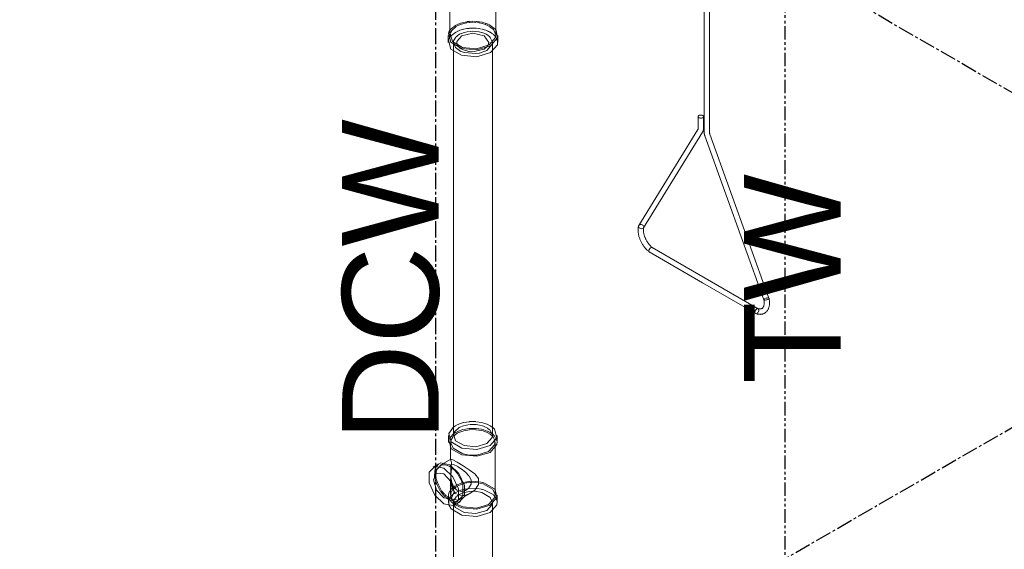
# Model space of a CAD drawing. Header units: inches. Extents: x -332 to 1204, y -60 to 270.
# Tile 40 of 91: x 3 to 48, y 184 to 209. Entities that reach past the tile are written whole.
import ezdxf

# ---------------------------------------------------------------- set-up
doc = ezdxf.new("R2010")
doc.units = ezdxf.units.IN
doc.header["$MEASUREMENT"] = 0
doc.linetypes.add('CLDWTR', pattern=[1.125, 0.75, -0.125, 0.125, -0.125])
doc.linetypes.add('HWTR', pattern=[1.25, 0.625, -0.125, 0.125, -0.125, 0.125, -0.125])
for name, color, linetype, lineweight in [('P-PIPE', 3, 'Continuous', 30), ('P-PIPE-IDEN', 2, 'Continuous', 9), ('P-SANR-FIXT', 6, 'Continuous', 9)]:
    doc.layers.add(name, color=color, linetype=linetype, lineweight=lineweight)
doc.styles.add('Arial', font='arial.ttf', dxfattribs={"height": 4.5})

# ---------------------------------------------------------------- blocks, each defined once
blk = doc.blocks.new('SSG_Safety_Station_Shower_Eyewash_PLA_3_ - Default-3066068-HOT AND COLD WATER RISER DIAGRAM')
at = {"layer": 'P-SANR-FIXT', "color": 254}
for p, q in [((34.754, 203.572), (34.754, 214.824)), ((34.504, 214.68), (34.504, 203.572)), ((22.659, 210.529), (22.659, 208.065)), ((24.801, 208.065), (24.801, 210.529)), ((22.574, 208.065), (22.574, 207.743)), ((24.886, 207.743), (24.886, 208.065)), ((22.822, 207.743), (22.822, 189.443)), ((24.638, 189.443), (24.638, 207.743)), ((34.225, 204.291), (34.225, 203.733)), ((34.475, 203.733), (34.475, 204.291)), ((34.218, 203.693), (31.46, 199.231)), ((31.681, 199.114), (34.431, 203.562)), ((34.537, 203.395), (37.288, 195.767)), ((37.528, 195.837), (34.772, 203.48)), ((31.945, 197.992), (34.427, 196.559)), ((34.552, 196.776), (32.083, 198.201)), ((34.427, 196.559), (36.908, 195.126)), ((37.021, 195.35), (34.552, 196.776)), ((36.908, 195.126), (36.928, 195.12)), ((22.594, 189.443), (22.594, 189.125)), ((22.692, 189.125), (22.692, 188.326)), ((24.768, 186.661), (24.768, 189.125)), ((24.866, 189.125), (24.866, 189.443)), ((22.146, 188.133), (21.871, 187.974)), ((22.698, 188.34), (22.195, 188.049)), ((22.692, 187.326), (22.692, 186.727)), ((23.109, 186.465), (23.612, 186.756)), ((22.882, 186.222), (23.158, 186.381)), ((24.639, 169.801), (24.639, 186.328)), ((24.866, 186.328), (24.866, 186.661)), ((22.821, 186.201), (22.821, 165.639))]:
    blk.add_line(p, q, dxfattribs=at)
at = {"layer": 'P-SANR-FIXT', "color": 10}
for p, q in [((22.631, 208.269), (22.665, 208.321)), ((22.671, 208.329), (22.71, 208.374)), ((22.723, 208.387), (22.913, 208.537)), ((22.733, 208.291), (22.973, 208.502)), ((22.929, 208.545), (22.977, 208.569)), ((23.003, 208.519), (23.025, 208.53)), ((23.005, 208.582), (23.03, 208.593)), ((23.035, 208.536), (23.073, 208.553)), ((23.042, 208.598), (23.083, 208.615)), ((23.079, 208.556), (23.12, 208.573)), ((23.09, 208.617), (23.132, 208.633)), ((23.299, 208.363), (23.125, 208.312)), ((23.133, 208.578), (23.439, 208.66)), ((23.148, 208.638), (23.445, 208.712)), ((23.443, 208.39), (23.315, 208.366)), ((23.454, 208.662), (23.563, 208.676)), ((23.461, 208.714), (23.549, 208.724)), ((23.549, 208.403), (23.467, 208.393)), ((23.57, 208.726), (23.73, 208.731)), ((23.571, 208.677), (23.734, 208.683)), ((23.598, 208.406), (23.571, 208.404)), ((23.735, 208.411), (23.609, 208.407)), ((23.871, 208.406), (23.744, 208.411)), ((23.754, 208.731), (23.894, 208.724)), ((23.756, 208.683), (23.87, 208.678)), ((24.005, 208.392), (23.881, 208.405)), ((23.906, 208.723), (24.007, 208.711)), ((23.906, 208.675), (24, 208.663)), ((24.004, 208.663), (24.026, 208.659)), ((24.007, 208.711), (24.031, 208.708)), ((24.028, 208.659), (24.155, 208.633)), ((24.135, 208.368), (24.029, 208.388)), ((24.032, 208.708), (24.139, 208.689)), ((24.156, 208.633), (24.216, 208.616)), ((24.163, 208.683), (24.24, 208.664)), ((24.255, 208.338), (24.167, 208.361)), ((24.24, 208.609), (24.272, 208.598)), ((24.331, 208.314), (24.268, 208.334)), ((24.275, 208.654), (24.327, 208.636)), ((24.284, 208.594), (24.338, 208.574)), ((24.341, 208.631), (24.392, 208.611)), ((24.351, 208.569), (24.402, 208.547)), ((24.406, 208.605), (24.439, 208.59)), ((24.414, 208.541), (24.452, 208.522)), ((24.47, 208.576), (24.515, 208.552)), ((24.474, 208.51), (24.517, 208.484)), ((24.523, 208.548), (24.76, 208.368)), ((24.763, 208.365), (24.807, 208.306)), ((22.614, 207.918), (22.588, 207.848)), ((22.669, 208.009), (22.621, 207.933)), ((22.672, 208.162), (22.694, 208.221)), ((22.721, 208.069), (22.675, 208.016)), ((22.697, 208.227), (22.726, 208.279)), ((22.913, 208.215), (22.727, 208.075)), ((22.969, 208.246), (22.913, 208.215)), ((22.943, 208.001), (23.007, 208.057)), ((23.193, 208.045), (22.984, 207.785)), ((23.017, 208.269), (22.995, 208.258)), ((23.013, 208.062), (23.088, 208.114)), ((23.067, 208.29), (23.024, 208.272)), ((23.118, 208.309), (23.071, 208.292)), ((23.092, 208.116), (23.141, 208.14)), ((23.145, 208.142), (23.183, 208.159)), ((23.195, 208.164), (23.321, 208.21)), ((23.327, 208.211), (23.457, 208.243)), ((23.469, 208.245), (23.57, 208.26)), ((23.602, 208.263), (23.73, 208.267)), ((23.733, 208.267), (23.869, 208.26)), ((23.873, 208.259), (24.005, 208.242)), ((24.029, 208.238), (24.13, 208.214)), ((24.142, 208.211), (24.282, 208.158)), ((24.283, 208.158), (24.343, 208.128)), ((24.397, 208.289), (24.338, 208.311)), ((24.345, 208.127), (24.4, 208.095)), ((24.403, 208.093), (24.452, 208.059)), ((24.46, 208.261), (24.405, 208.285)), ((24.456, 208.057), (24.498, 208.022)), ((24.519, 208.231), (24.474, 208.254)), ((24.65, 208.148), (24.527, 208.227)), ((24.846, 207.917), (24.816, 207.972)), ((24.884, 207.779), (24.851, 207.906)), ((22.985, 207.7), (23.11, 207.503)), ((23.128, 207.488), (23.176, 207.452)), ((23.204, 207.435), (23.547, 207.326)), ((24.26, 207.437), (24.418, 207.58)), ((24.428, 207.595), (24.48, 207.741)), ((24.293, 207.334), (24.037, 207.251)), ((24.372, 207.372), (24.294, 207.335)), ((31.46, 199.231), (31.474, 199.247)), ((31.504, 199.265), (31.53, 199.271)), ((31.543, 199.272), (31.572, 199.269)), ((31.585, 199.266), (31.614, 199.255)), ((31.625, 199.249), (31.65, 199.232)), ((31.659, 199.223), (31.677, 199.201)), ((31.682, 199.191), (31.691, 199.165)), ((31.691, 199.157), (31.687, 199.125)), ((31.945, 197.992), (31.962, 197.987)), ((32.1, 198.178), (32.087, 198.198)), ((37.292, 195.786), (37.287, 195.77)), ((37.311, 195.804), (37.292, 195.786)), ((37.357, 195.828), (37.342, 195.822)), ((37.407, 195.845), (37.381, 195.837)), ((37.45, 195.852), (37.423, 195.848)), ((37.487, 195.854), (37.463, 195.854)), ((37.528, 195.837), (37.519, 195.846)), ((36.902, 195.13), (36.908, 195.126)), ((36.988, 195.142), (37.016, 195.171)), ((37.027, 195.346), (37.001, 195.357)), ((37.038, 195.209), (37.051, 195.25)), ((37.053, 195.289), (37.045, 195.323)), ((37.052, 195.257), (37.053, 195.289)), ((23.103, 189.986), (22.927, 189.906)), ((23.298, 190.047), (23.112, 189.989)), ((23.579, 189.96), (23.297, 189.904)), ((23.861, 190.092), (23.593, 190.093)), ((23.864, 189.961), (23.595, 189.961)), ((24.12, 189.916), (23.889, 189.959)), ((24.129, 190.056), (23.89, 190.089)), ((24.532, 189.904), (24.396, 189.972)), ((22.641, 189.311), (22.804, 189.504)), ((22.847, 189.851), (22.788, 189.804)), ((22.804, 189.504), (22.839, 189.531)), ((22.853, 189.58), (22.833, 189.525)), ((22.914, 189.898), (22.848, 189.852)), ((22.851, 189.54), (22.916, 189.582)), ((22.883, 189.633), (22.853, 189.58)), ((22.883, 189.467), (22.996, 189.549)), ((23.088, 189.814), (22.884, 189.634)), ((22.927, 189.588), (23.09, 189.667)), ((22.996, 189.549), (23.109, 189.602)), ((23.107, 189.824), (23.088, 189.814)), ((23.096, 189.669), (23.268, 189.724)), ((23.287, 189.901), (23.114, 189.828)), ((23.114, 189.604), (23.303, 189.669)), ((23.31, 189.671), (23.568, 189.717)), ((23.594, 189.719), (23.867, 189.717)), ((23.596, 189.776), (23.868, 189.776)), ((23.886, 189.715), (24.128, 189.678)), ((23.888, 189.774), (24.127, 189.739)), ((24.397, 189.799), (24.142, 189.91)), ((24.401, 189.58), (24.531, 189.503)), ((24.51, 189.712), (24.404, 189.795)), ((24.406, 189.652), (24.537, 189.586)), ((24.533, 189.502), (24.637, 189.416)), ((24.655, 189.821), (24.537, 189.901)), ((24.539, 189.585), (24.656, 189.504)), ((22.608, 189.227), (22.634, 189.297)), ((22.694, 189.127), (22.701, 189.203)), ((22.705, 189.219), (22.818, 189.406)), ((22.829, 189.418), (22.882, 189.466)), ((23.553, 188.536), (23.272, 188.587)), ((24.464, 188.701), (23.908, 188.534)), ((22.727, 188.172), (22.729, 188.106)), ((23.892, 188.533), (23.568, 188.535)), ((21.941, 187.573), (21.971, 187.905)), ((21.976, 187.919), (22.12, 188.117)), ((22.008, 187.604), (22.011, 187.711)), ((22.454, 188.079), (22.536, 188.055)), ((22.543, 188.053), (22.652, 188.004)), ((22.652, 188.004), (22.86, 187.841)), ((22.696, 187.967), (22.702, 188.031)), ((22.727, 187.892), (22.699, 187.619)), ((22.708, 188.057), (22.734, 188.097)), ((22.728, 187.937), (22.727, 187.896)), ((22.729, 188.091), (22.729, 188.062)), ((22.729, 188.025), (22.729, 187.962)), ((22.737, 188.1), (22.752, 188.106)), ((22.756, 188.106), (22.846, 188.091)), ((22.858, 188.086), (22.996, 188.017)), ((22.87, 187.832), (23.022, 187.655)), ((23.017, 188.005), (23.184, 187.896)), ((21.961, 187.439), (21.943, 187.556)), ((22.028, 187.213), (21.971, 187.395)), ((22.017, 187.487), (22.008, 187.591)), ((22.224, 186.843), (22.029, 187.209)), ((22.272, 186.873), (22.093, 187.21)), ((22.692, 187.433), (22.692, 187.326)), ((22.695, 187.553), (22.694, 187.484)), ((22.694, 187.478), (22.696, 187.316)), ((22.699, 187.616), (22.695, 187.556)), ((22.696, 187.316), (22.705, 187.228)), ((22.706, 187.218), (22.706, 187.218)), ((22.706, 187.218), (22.758, 187.009)), ((22.993, 187.157), (23.221, 187.245)), ((23.032, 187.642), (23.173, 187.394)), ((23.179, 187.38), (23.265, 187.14)), ((23.235, 187.249), (23.26, 187.256)), ((23.273, 187.259), (23.546, 187.308)), ((23.292, 187.205), (23.434, 187.236)), ((23.45, 187.238), (23.544, 187.251)), ((23.552, 187.309), (23.648, 187.315)), ((23.568, 187.253), (23.652, 187.259)), ((23.652, 187.259), (24.006, 187.239)), ((23.661, 187.315), (24.009, 187.295)), ((22.367, 186.664), (22.231, 186.832)), ((22.407, 186.71), (22.281, 186.86)), ((22.682, 186.909), (22.732, 186.969)), ((22.692, 186.661), (22.705, 186.755)), ((22.705, 186.755), (22.713, 186.781)), ((22.72, 186.8), (22.752, 186.863)), ((22.732, 186.969), (22.76, 186.997)), ((22.756, 186.665), (22.878, 186.762)), ((22.759, 186.874), (22.781, 186.904)), ((22.76, 186.997), (22.9, 187.107)), ((22.768, 186.984), (22.799, 186.919)), ((22.791, 186.917), (22.95, 187.057)), ((22.819, 186.886), (22.839, 186.858)), ((22.839, 186.858), (22.87, 186.818)), ((22.871, 186.816), (22.909, 186.777)), ((22.918, 186.769), (22.955, 186.738)), ((22.927, 187.125), (22.964, 187.143)), ((22.927, 186.792), (23.161, 186.896)), ((22.964, 187.066), (22.996, 187.085)), ((22.998, 187.087), (23.23, 187.187)), ((23.087, 186.699), (23.26, 186.775)), ((23.166, 186.897), (23.235, 186.918)), ((23.231, 187.187), (23.284, 187.202)), ((23.242, 186.92), (23.311, 186.938)), ((23.26, 186.775), (23.325, 186.796)), ((23.312, 186.862), (23.268, 186.852)), ((23.311, 186.938), (23.363, 186.949)), ((23.373, 186.951), (23.459, 186.965)), ((23.65, 187.182), (23.547, 187.007)), ((24.655, 186.933), (24.767, 186.693)), ((22.456, 186.576), (22.378, 186.652)), ((22.495, 186.627), (22.424, 186.692)), ((22.509, 186.53), (22.477, 186.557)), ((22.548, 186.5), (22.514, 186.526)), ((22.559, 186.576), (22.528, 186.6)), ((22.652, 186.431), (22.553, 186.496)), ((22.642, 186.517), (22.568, 186.569)), ((22.594, 186.661), (22.594, 186.601)), ((22.594, 186.587), (22.594, 186.328)), ((22.601, 186.611), (22.598, 186.643)), ((22.626, 186.517), (22.604, 186.596)), ((22.608, 186.431), (22.634, 186.5)), ((22.611, 186.215), (22.608, 186.431)), ((22.718, 186.364), (22.632, 186.503)), ((22.643, 186.519), (22.668, 186.56)), ((23.072, 186.346), (22.652, 186.431)), ((23.032, 186.434), (22.655, 186.509)), ((22.692, 186.72), (22.692, 186.661)), ((22.705, 186.567), (22.693, 186.633)), ((22.722, 186.517), (22.712, 186.543)), ((22.873, 186.234), (22.718, 186.364)), ((22.72, 186.628), (22.754, 186.663)), ((22.821, 186.328), (22.821, 186.212)), ((22.836, 186.243), (22.825, 186.373)), ((22.941, 186.271), (22.897, 186.303)), ((22.967, 186.609), (23.074, 186.691)), ((23.015, 186.699), (23.049, 186.684)), ((23.247, 186.623), (23.048, 186.438)), ((23.054, 186.682), (23.247, 186.647)), ((23.332, 186.653), (23.557, 186.727)), ((24.637, 186.304), (24.628, 186.246)), ((24.685, 186.683), (24.74, 186.628)), ((24.742, 186.626), (24.766, 186.597)), ((24.767, 186.595), (24.82, 186.513)), ((24.826, 186.5), (24.864, 186.363)), ((24.623, 186.231), (24.373, 185.957))]:
    blk.add_line(p, q, dxfattribs=at)
for points in [[(24.524, 208.48, 0), (24.684, 208.346, 0), (24.799, 208.098, 0)], [(22.823, 207.757, 0), (22.833, 207.825, 0), (22.937, 207.995, 0)], [(24.48, 207.747, 0), (24.26, 208.049, 0), (23.73, 208.176, 0), (23.2, 208.049, 0)], [(24.504, 208.017, 0), (24.539, 207.981, 0), (24.636, 207.754, 0)], [(24.794, 208.005, 0), (24.76, 208.046, 0), (24.668, 208.133, 0)], [(23.17, 207.332, 0), (22.921, 207.505, 0), (22.823, 207.745, 0)], [(22.982, 207.77, 0), (22.98, 207.743, 0), (22.983, 207.708, 0)], [(23.562, 207.324, 0), (23.73, 207.31, 0), (24.255, 207.434, 0)], [(24.637, 207.741, 0), (24.627, 207.661, 0), (24.372, 207.372, 0)], [(24.025, 207.248, 0), (23.872, 207.225, 0), (23.318, 207.276, 0), (23.185, 207.325, 0)], [(23.577, 190.092, 0), (23.552, 190.09, 0), (23.31, 190.05, 0)], [(24.387, 189.976, 0), (24.246, 190.027, 0), (24.138, 190.054, 0)], [(23.295, 189.73, 0), (23.552, 189.772, 0), (23.583, 189.775, 0)], [(24.133, 189.738, 0), (24.246, 189.709, 0), (24.395, 189.656, 0)], [(24.133, 189.677, 0), (24.201, 189.659, 0), (24.396, 189.582, 0)], [(24.637, 189.473, 0), (24.539, 189.681, 0), (24.512, 189.71, 0)], [(24.656, 189.504, 0), (24.742, 189.422, 0), (24.864, 189.16, 0)], [(23.259, 188.591, 0), (22.805, 188.853, 0), (22.695, 189.108, 0)], [(24.757, 189.198, 0), (24.755, 189.031, 0), (24.464, 188.701, 0)], [(24.637, 189.416, 0), (24.655, 189.397, 0), (24.754, 189.209, 0)], [(22.698, 188.34, 0), (22.695, 188.303, 0), (22.727, 188.173, 0)], [(22.011, 187.713, 0), (22.037, 187.843, 0), (22.272, 188.081, 0), (22.444, 188.082, 0)], [(22.748, 187.266, 0), (22.708, 187.491, 0), (22.695, 187.733, 0), (22.695, 187.934, 0)], [(23.186, 187.894, 0), (23.381, 187.743, 0), (23.547, 187.573, 0)], [(22.09, 187.216, 0), (22.037, 187.382, 0), (22.023, 187.447, 0)], [(22.982, 186.904, 0), (22.846, 187.041, 0), (22.752, 187.251, 0)], [(23.561, 187.553, 0), (23.65, 187.383, 0), (23.651, 187.184, 0)], [(24.034, 187.291, 0), (24.246, 187.245, 0), (24.742, 186.959, 0), (24.766, 186.929, 0)], [(24.038, 187.234, 0), (24.201, 187.195, 0), (24.648, 186.941, 0)], [(22.597, 186.665, 0), (22.608, 186.764, 0), (22.658, 186.875, 0)], [(23.268, 186.852, 0), (23.186, 186.844, 0), (22.996, 186.895, 0)], [(23.267, 187.133, 0), (23.267, 186.672, 0), (23.251, 186.633, 0)], [(23.325, 186.796, 0), (23.588, 186.847, 0), (23.809, 186.849, 0)], [(23.536, 186.996, 0), (23.381, 186.888, 0), (23.334, 186.869, 0)], [(23.459, 186.965, 0), (23.552, 186.976, 0), (24.028, 186.961, 0)], [(23.826, 186.848, 0), (24.143, 186.796, 0), (24.54, 186.567, 0), (24.637, 186.326, 0)], [(24.048, 186.958, 0), (24.246, 186.912, 0), (24.675, 186.692, 0)], [(22.897, 186.303, 0), (22.805, 186.389, 0), (22.722, 186.517, 0)], [(22.825, 186.377, 0), (22.832, 186.41, 0), (22.945, 186.588, 0)], [(23.247, 186.647, 0), (23.27, 186.647, 0), (23.332, 186.653, 0)], [(24.373, 185.957, 0), (23.872, 185.81, 0), (23.317, 185.861, 0), (22.92, 186.09, 0), (22.843, 186.222, 0)]]:
    blk.add_polyline3d(points, dxfattribs=at)
at = {"layer": 'P-SANR-FIXT', "color": 254}
for points in [[(24.547, 207.593, 0), (23.911, 207.406, 0), (23.205, 207.471, 0), (22.7, 207.762, 0), (22.588, 208.17, 0), (22.631, 208.269, 0)], [(24.487, 207.628, 0), (23.898, 207.455, 0), (23.244, 207.514, 0), (22.776, 207.785, 0), (22.672, 208.162, 0)], [(24.799, 208.098, 0), (24.788, 207.969, 0), (24.487, 207.628, 0)], [(24.809, 208.302, 0), (24.872, 207.961, 0), (24.547, 207.593, 0)], [(22.588, 207.848, 0), (22.7, 207.44, 0), (23.205, 207.149, 0), (23.911, 207.084, 0), (24.547, 207.271, 0)], [(24.547, 207.271, 0), (24.872, 207.639, 0), (24.884, 207.779, 0)], [(34.438, 204.342, 0), (34.413, 204.354, 0), (34.382, 204.361, 0), (34.35, 204.364, 0), (34.318, 204.361, 0), (34.288, 204.354, 0), (34.262, 204.342, 0), (34.242, 204.327, 0), (34.229, 204.31, 0), (34.225, 204.291, 0), (34.229, 204.273, 0), (34.242, 204.255, 0), (34.262, 204.24, 0)], [(34.262, 204.24, 0), (34.288, 204.229, 0), (34.318, 204.222, 0), (34.35, 204.219, 0), (34.382, 204.222, 0), (34.413, 204.229, 0), (34.438, 204.24, 0), (34.458, 204.255, 0), (34.471, 204.273, 0), (34.475, 204.291, 0), (34.471, 204.31, 0), (34.458, 204.327, 0), (34.438, 204.342, 0)], [(34.218, 203.693, 0), (34.218, 203.694, 0), (34.219, 203.695, 0), (34.22, 203.697, 0), (34.22, 203.699, 0), (34.221, 203.701, 0), (34.222, 203.704, 0), (34.223, 203.708, 0), (34.224, 203.712, 0), (34.224, 203.716, 0), (34.225, 203.721, 0), (34.225, 203.726, 0), (34.225, 203.732, 0), (34.225, 203.733, 0)], [(34.431, 203.562, 0), (34.438, 203.575, 0), (34.445, 203.589, 0), (34.451, 203.602, 0), (34.456, 203.616, 0), (34.461, 203.63, 0), (34.465, 203.644, 0), (34.468, 203.659, 0), (34.471, 203.673, 0), (34.472, 203.687, 0), (34.474, 203.702, 0), (34.475, 203.716, 0), (34.475, 203.731, 0), (34.475, 203.733, 0)], [(34.504, 203.572, 0), (34.504, 203.557, 0), (34.505, 203.542, 0), (34.506, 203.528, 0), (34.507, 203.513, 0), (34.51, 203.498, 0), (34.512, 203.484, 0), (34.515, 203.469, 0), (34.518, 203.455, 0), (34.522, 203.44, 0), (34.526, 203.425, 0), (34.531, 203.411, 0), (34.536, 203.396, 0), (34.537, 203.395, 0)], [(34.754, 203.572, 0), (34.754, 203.566, 0), (34.754, 203.559, 0), (34.755, 203.552, 0), (34.755, 203.545, 0), (34.756, 203.538, 0), (34.758, 203.53, 0), (34.759, 203.522, 0), (34.761, 203.514, 0), (34.763, 203.506, 0), (34.766, 203.498, 0), (34.768, 203.489, 0), (34.771, 203.481, 0), (34.772, 203.48, 0)], [(31.452, 199.213, 0), (31.445, 199.185, 0), (31.439, 199.157, 0), (31.434, 199.128, 0), (31.431, 199.098, 0), (31.428, 199.068, 0), (31.427, 199.038, 0), (31.427, 199.007, 0), (31.427, 198.976, 0), (31.429, 198.944, 0), (31.432, 198.913, 0), (31.436, 198.881, 0), (31.441, 198.848, 0), (31.447, 198.816, 0), (31.454, 198.784, 0), (31.461, 198.751, 0), (31.47, 198.718, 0), (31.48, 198.686, 0), (31.49, 198.653, 0), (31.502, 198.62, 0), (31.514, 198.588, 0), (31.527, 198.555, 0), (31.541, 198.523, 0), (31.556, 198.491, 0), (31.571, 198.46, 0), (31.588, 198.428, 0), (31.605, 198.397, 0), (31.623, 198.367, 0), (31.641, 198.337, 0), (31.66, 198.307, 0), (31.68, 198.278, 0), (31.7, 198.249, 0), (31.721, 198.221, 0), (31.743, 198.194, 0), (31.765, 198.167, 0), (31.788, 198.141, 0), (31.811, 198.115, 0), (31.834, 198.091, 0), (31.858, 198.067, 0), (31.883, 198.044, 0), (31.908, 198.022, 0), (31.933, 198.001, 0), (31.941, 197.995, 0)], [(31.482, 199.121, 0), (31.459, 199.153, 0), (31.449, 199.188, 0), (31.454, 199.221, 0), (31.46, 199.231, 0)], [(31.687, 199.125, 0), (31.668, 199.098, 0), (31.637, 199.08, 0), (31.598, 199.073, 0), (31.556, 199.079, 0), (31.516, 199.095, 0), (31.482, 199.121, 0)], [(31.69, 199.134, 0), (31.686, 199.116, 0), (31.683, 199.098, 0), (31.68, 199.078, 0), (31.678, 199.058, 0), (31.677, 199.037, 0), (31.676, 199.015, 0), (31.677, 198.993, 0), (31.678, 198.969, 0), (31.68, 198.946, 0), (31.683, 198.921, 0), (31.686, 198.897, 0), (31.691, 198.871, 0), (31.696, 198.846, 0), (31.702, 198.82, 0), (31.709, 198.793, 0), (31.716, 198.767, 0), (31.725, 198.74, 0), (31.734, 198.713, 0), (31.744, 198.687, 0), (31.754, 198.66, 0), (31.766, 198.633, 0), (31.778, 198.606, 0), (31.791, 198.58, 0), (31.804, 198.554, 0), (31.818, 198.528, 0), (31.833, 198.502, 0), (31.848, 198.477, 0), (31.864, 198.452, 0), (31.881, 198.427, 0), (31.897, 198.403, 0), (31.915, 198.38, 0), (31.932, 198.357, 0), (31.951, 198.335, 0), (31.969, 198.313, 0), (31.988, 198.292, 0), (32.007, 198.272, 0), (32.026, 198.253, 0), (32.046, 198.234, 0), (32.065, 198.217, 0), (32.085, 198.2, 0), (32.087, 198.198, 0)], [(32.087, 198.198, 0), (32.066, 198.206, 0), (32.038, 198.201, 0), (32.007, 198.183, 0), (31.977, 198.155, 0), (31.952, 198.12, 0), (31.934, 198.082, 0), (31.925, 198.046, 0)], [(31.925, 198.046, 0), (31.928, 198.015, 0), (31.941, 197.995, 0), (31.945, 197.992, 0)], [(36.916, 195.123, 0), (36.944, 195.113, 0), (36.972, 195.105, 0), (37, 195.099, 0), (37.027, 195.094, 0), (37.055, 195.09, 0), (37.083, 195.088, 0), (37.111, 195.087, 0), (37.139, 195.088, 0), (37.166, 195.09, 0), (37.193, 195.095, 0), (37.22, 195.101, 0), (37.247, 195.108, 0), (37.272, 195.118, 0), (37.297, 195.129, 0), (37.322, 195.142, 0), (37.345, 195.157, 0), (37.367, 195.173, 0), (37.388, 195.19, 0), (37.408, 195.209, 0), (37.427, 195.23, 0), (37.444, 195.251, 0), (37.46, 195.274, 0), (37.474, 195.297, 0), (37.488, 195.322, 0), (37.5, 195.347, 0), (37.51, 195.373, 0), (37.52, 195.4, 0), (37.528, 195.427, 0), (37.535, 195.455, 0), (37.54, 195.484, 0), (37.545, 195.513, 0), (37.548, 195.543, 0), (37.551, 195.573, 0), (37.552, 195.603, 0), (37.552, 195.634, 0), (37.551, 195.665, 0), (37.549, 195.697, 0), (37.546, 195.729, 0), (37.542, 195.761, 0), (37.537, 195.793, 0), (37.531, 195.825, 0), (37.529, 195.835, 0)], [(37.011, 195.354, 0), (37.029, 195.349, 0), (37.045, 195.345, 0), (37.061, 195.341, 0), (37.076, 195.339, 0), (37.091, 195.338, 0), (37.105, 195.337, 0), (37.118, 195.337, 0), (37.131, 195.338, 0), (37.142, 195.34, 0), (37.154, 195.342, 0), (37.164, 195.345, 0), (37.174, 195.348, 0), (37.184, 195.352, 0), (37.193, 195.356, 0), (37.202, 195.362, 0), (37.21, 195.367, 0), (37.218, 195.374, 0), (37.226, 195.381, 0), (37.234, 195.389, 0), (37.241, 195.398, 0), (37.248, 195.407, 0), (37.255, 195.418, 0), (37.262, 195.43, 0), (37.268, 195.442, 0), (37.274, 195.456, 0), (37.28, 195.471, 0), (37.285, 195.486, 0), (37.289, 195.503, 0), (37.293, 195.521, 0), (37.296, 195.539, 0), (37.299, 195.559, 0), (37.301, 195.579, 0), (37.302, 195.6, 0), (37.302, 195.622, 0), (37.302, 195.645, 0), (37.301, 195.668, 0), (37.299, 195.692, 0), (37.296, 195.716, 0), (37.292, 195.741, 0), (37.288, 195.766, 0), (37.287, 195.769, 0)], [(37.287, 195.77, 0), (37.297, 195.758, 0), (37.32, 195.751, 0)], [(37.32, 195.751, 0), (37.353, 195.75, 0), (37.394, 195.756, 0), (37.435, 195.767, 0), (37.474, 195.783, 0), (37.505, 195.801, 0), (37.524, 195.819, 0), (37.529, 195.834, 0), (37.528, 195.837, 0)], [(37.001, 195.357, 0), (36.971, 195.353, 0), (36.94, 195.335, 0), (36.913, 195.305, 0), (36.891, 195.268, 0), (36.879, 195.227, 0), (36.876, 195.187, 0)], [(36.876, 195.187, 0), (36.885, 195.154, 0), (36.902, 195.13, 0)], [(22.788, 189.804, 0), (22.608, 189.545, 0), (22.718, 189.145, 0), (23.215, 188.859, 0), (23.908, 188.795, 0), (24.533, 188.979, 0)], [(22.833, 189.525, 0), (22.921, 189.205, 0), (23.318, 188.975, 0), (23.872, 188.925, 0), (24.372, 189.072, 0)], [(24.533, 188.979, 0), (24.852, 189.34, 0), (24.742, 189.74, 0), (24.655, 189.821, 0)], [(24.533, 188.661, 0), (23.908, 188.477, 0), (23.215, 188.541, 0), (22.718, 188.827, 0), (22.608, 189.227, 0)], [(24.372, 189.072, 0), (24.627, 189.361, 0), (24.637, 189.473, 0)], [(24.864, 189.16, 0), (24.852, 189.022, 0), (24.533, 188.661, 0)], [(22.12, 188.117, 0), (22.231, 188.168, 0), (22.652, 188.083, 0)], [(22.996, 188.203, 0), (22.799, 188.31, 0), (22.706, 188.342, 0), (22.698, 188.34, 0)], [(23.557, 186.727, 0), (23.814, 186.908, 0), (23.998, 187.162, 0), (23.998, 187.439, 0), (23.814, 187.657, 0), (23.558, 187.851, 0), (23.27, 188.038, 0), (22.996, 188.203, 0)], [(22.376, 186.272, 0), (21.956, 186.673, 0), (21.696, 187.236, 0), (21.696, 187.746, 0), (21.956, 188.009, 0), (22.376, 187.924, 0)], [(22.376, 186.538, 0), (22.033, 186.9, 0), (21.891, 187.379, 0), (22.033, 187.693, 0), (22.376, 187.659, 0)], [(22.376, 187.924, 0), (22.797, 187.524, 0), (23.057, 186.961, 0), (23.057, 186.45, 0), (22.797, 186.187, 0), (22.376, 186.272, 0)], [(22.652, 188.083, 0), (23.072, 187.683, 0), (23.332, 187.12, 0), (23.332, 186.609, 0), (23.072, 186.346, 0)], [(22.376, 187.659, 0), (22.72, 187.297, 0), (22.862, 186.818, 0), (22.72, 186.504, 0), (22.376, 186.538, 0)], [(24.766, 186.929, 0), (24.852, 186.559, 0), (24.533, 186.198, 0)], [(24.767, 186.693, 0), (24.755, 186.567, 0), (24.464, 186.237, 0)], [(24.864, 186.363, 0), (24.852, 186.226, 0), (24.533, 185.865, 0)], [(24.533, 185.865, 0), (23.908, 185.681, 0), (23.215, 185.744, 0), (22.718, 186.031, 0), (22.611, 186.215, 0)], [(24.533, 186.198, 0), (23.908, 186.014, 0), (23.215, 186.077, 0), (22.873, 186.234, 0)], [(24.464, 186.237, 0), (23.892, 186.069, 0), (23.259, 186.127, 0), (22.941, 186.271, 0)]]:
    blk.add_polyline3d(points, dxfattribs=at)

msp = doc.modelspace()

# ---------------------------------------------------------------- linework, layer by layer
at = {"layer": 'P-PIPE', "color": 5, "linetype": 'CLDWTR'}
for p, q in [((22.004, 149.168), (22.004, 222.346)), ((61.786, 197.948), (20.766, 221.631)), ((-74.244, 118.748), (61.786, 197.285))]:
    msp.add_line(p, q, dxfattribs=at)
at = {"layer": 'P-PIPE', "color": 11, "linetype": 'HWTR'}
msp.add_line((38.289, 165.385), (38.289, 217.794), dxfattribs=at)

# ---------------------------------------------------------------- block references
at = {"layer": 'P-SANR-FIXT', "color": 10}
msp.add_blockref('SSG_Safety_Station_Shower_Eyewash_PLA_3_ - Default-3066068-HOT AND COLD WATER RISER DIAGRAM', (0, 0), dxfattribs=at)

# ---------------------------------------------------------------- texts
at = {"layer": 'P-PIPE-IDEN', "char_height": 4.5, "attachment_point": 1, "rotation": 90, "style": 'Arial'}
for s, insert, width in [('DCW', (17.635, 189.167), 18.786), ('TW', (36.369, 191.85), 12.2715)]:
    msp.add_mtext(s, dxfattribs=dict(at, insert=insert, width=width))

doc.saveas('drawing.dxf')
